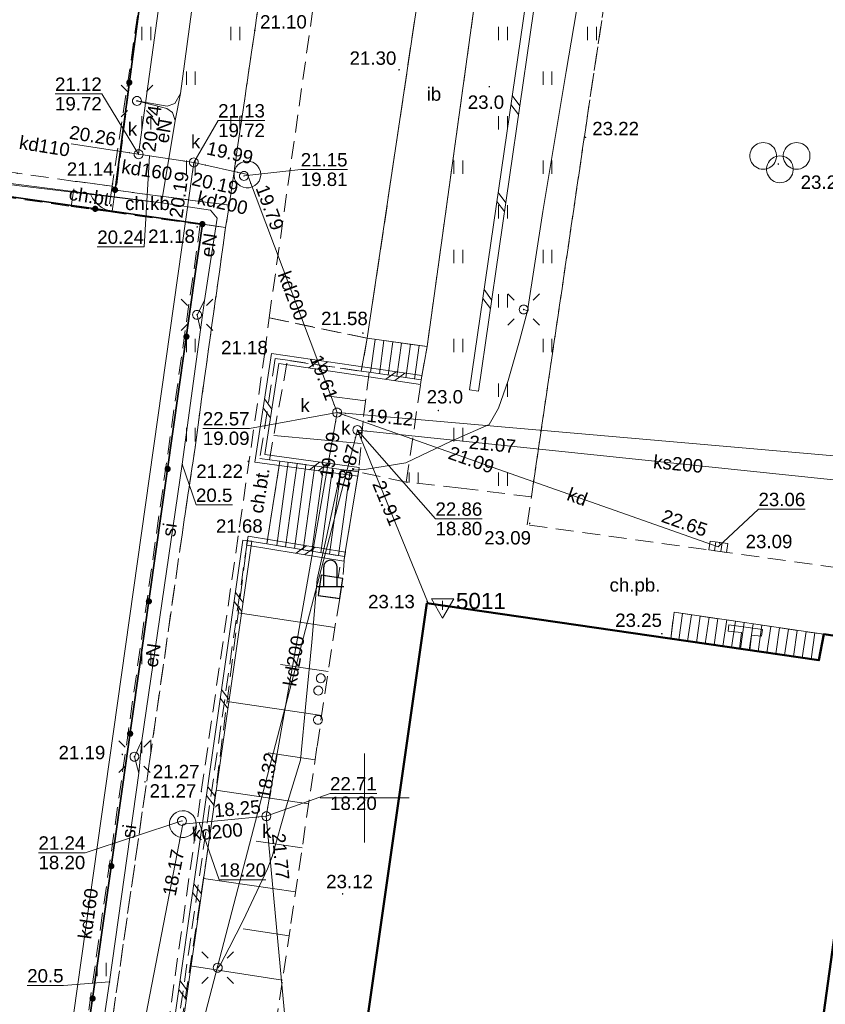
# Model space of a CAD drawing. Extents: x 7395144 to 7395446, y 6007497 to 6007827.
# Tile 39 of 62: x 7395281 to 7395326, y 6007688 to 6007744. Entities that reach past the tile are written whole.
import ezdxf
from ezdxf.enums import TextEntityAlignment as Align

# ---------------------------------------------------------------- set-up
doc = ezdxf.new("R2010")
doc.units = 0
doc.header["$PDSIZE"] = 0.75
doc.linetypes.add('PRZER2-1', pattern=[3, 2, -1])
doc.layers.get('0').update_dxf_attribs({"linetype": 'CONTINUOUS', "lineweight": 13})
for name, color, linetype, lineweight in [('GESBZO', 7, 'CONTINUOUS', 50), ('GESIPP', 7, 'CONTINUOUS', 18), ('GESSCH', 7, 'CONTINUOUS', 18), ('GSLDSO', 7, 'CONTINUOUS', 18), ('GSLKFU', 7, 'CONTINUOUS', 18), ('GSLKOG', 7, 'CONTINUOUS', 35), ('GSPIPD', 7, 'CONTINUOUS', 18), ('GSPSSH', 7, 'CONTINUOUS', 18), ('GSPSSH_O', 7, 'CONTINUOUS', 18), ('GSPWPN', 7, 'CONTINUOUS', 13), ('GSPWPN_O', 7, 'CONTINUOUS', 13), ('GSPWPS', 7, 'CONTINUOUS', 13), ('GSPWPS_O', 7, 'CONTINUOUS', 13), ('GSSIIN', 7, 'CONTINUOUS', 18), ('GSSIIN_O', 7, 'CONTINUOUS', 18), ('GSSKOD', 7, 'PRZER2-1', 18), ('GSSKOD_O', 7, 'PRZER2-1', 18), ('GSSOPM', 7, 'CONTINUOUS', 25), ('GSSSCK', 7, 'CONTINUOUS', 18), ('GSSSPG', 7, 'PRZER2-1', 18), ('GSSSPS', 7, 'PRZER2-1', 18), ('GSSUTR', 7, 'PRZER2-1', 18), ('GSSZSN', 7, 'PRZER2-1', 18), ('GULSPR', 7, 'CONTINUOUS', 18), ('GULSPR_O', 7, 'CONTINUOUS', 18), ('GUPELA', 7, 'CONTINUOUS', 18), ('GUPIWZ', 7, 'CONTINUOUS', 18), ('GUPPRZ', 7, 'CONTINUOUS', 18), ('GUPPRZ_O', 7, 'CONTINUOUS', 18), ('GUSIKP', 7, 'CONTINUOUS', 18)]:
    doc.layers.add(name, color=color, linetype=linetype, lineweight=lineweight)
for name, color, linetype, lineweight, true_color in [('GULEPR', 1, 'CONTINUOUS', 18, 0xff0000), ('GULEPR_O', 1, 'CONTINUOUS', 18, 0xff0000), ('GULKPR', 7, 'CONTINUOUS', 18, 0x803300), ('GULKPR_O', 7, 'CONTINUOUS', 18, 0x803300), ('GUPKKS', 7, 'CONTINUOUS', 18, 0x803300), ('GUPKSD', 7, 'CONTINUOUS', 18, 0x803300), ('GUPKSD_O', 7, 'CONTINUOUS', 18, 0x803300)]:
    doc.layers.add(name, color=color, linetype=linetype, lineweight=lineweight, true_color=true_color)
doc.styles.add('GEO-INFO', font='arial.ttf')
pattern_1 = [(90, (7390000, 6000000), (-2.5, 2.5), [0.75, -4.25]), (90, (7390000.5, 6000000), (-2.5, 2.5), [0.75, -4.25])]

# ---------------------------------------------------------------- blocks, each defined once
blk = doc.blocks.new('KOLO')
blk.add_hatch(color=0).paths.add_polyline_path([(-0.5, 0), (-0.482963, -0.12941), (-0.433013, -0.25), (-0.353553, -0.353553), (-0.25, -0.433013), (-0.12941, -0.482963), (0, -0.5), (0.12941, -0.482963), (0.25, -0.433013), (0.353553, -0.353553), (0.433013, -0.25), (0.482963, -0.12941), (0.5, 0), (0.482963, 0.12941), (0.433013, 0.25), (0.353553, 0.353553), (0.25, 0.433013), (0.12941, 0.482963), (0, 0.5), (-0.12941, 0.482963), (-0.25, 0.433013), (-0.353553, 0.353553), (-0.433013, 0.25), (-0.482963, 0.12941)])
blk = doc.blocks.new('BUBS04')
at = {"color": 0}
for points in [[(-1.875, 2.25), (-1.651437, 2.233246), (-1.432867, 2.183359), (-1.224174, 2.101453), (-1.03002, 1.989358), (-0.854741, 1.849578), (-0.702253, 1.685235), (-0.575962, 1.5), (-0.478689, 1.298012), (-0.412608, 1.083781), (-0.379194, 0.862095), (-0.379194, 0.637905), (-0.412608, 0.416219), (-0.478689, 0.201988), (-0.575962, 0), (-0.702253, -0.185235), (-0.854741, -0.349578), (-1.03002, -0.489358), (-1.224174, -0.601453), (-1.432867, -0.683359), (-1.651437, -0.733246), (-1.875, -0.75), (-2.098563, -0.733246), (-2.317133, -0.683359), (-2.525826, -0.601453), (-2.71998, -0.489358), (-2.895259, -0.349578), (-3.047747, -0.185235), (-3.174038, 0), (-3.271311, 0.201988), (-3.337392, 0.416219), (-3.370806, 0.637905), (-3.370806, 0.862095), (-3.337392, 1.083781), (-3.271311, 1.298012), (-3.174038, 1.5), (-3.047747, 1.685235), (-2.895259, 1.849578), (-2.71998, 1.989358), (-2.525826, 2.101453), (-2.317133, 2.183359), (-2.098563, 2.233246)], [(1.875, 2.25), (2.098563, 2.233246), (2.317133, 2.183359), (2.525826, 2.101453), (2.71998, 1.989358), (2.895259, 1.849578), (3.047747, 1.685235), (3.174038, 1.5), (3.271311, 1.298012), (3.337392, 1.083781), (3.370806, 0.862095), (3.370806, 0.637905), (3.337392, 0.416219), (3.271311, 0.201988), (3.174038, 0), (3.047747, -0.185235), (2.895259, -0.349578), (2.71998, -0.489358), (2.525826, -0.601453), (2.317133, -0.683359), (2.098563, -0.733246), (1.875, -0.75), (1.651437, -0.733246), (1.432867, -0.683359), (1.224174, -0.601453), (1.03002, -0.489358), (0.854741, -0.349578), (0.702253, -0.185235), (0.575962, 0), (0.478689, 0.201988), (0.412608, 0.416219), (0.379194, 0.637905), (0.379194, 0.862095), (0.412608, 1.083781), (0.478689, 1.298012), (0.575962, 1.5), (0.702253, 1.685235), (0.854741, 1.849578), (1.03002, 1.989358), (1.224174, 2.101453), (1.432867, 2.183359), (1.651437, 2.233246)], [(0, 0.75), (0.223563, 0.733246), (0.442133, 0.683359), (0.650826, 0.601453), (0.84498, 0.489358), (1.020259, 0.349578), (1.172747, 0.185235), (1.299038, 0), (1.396311, -0.201988), (1.462392, -0.416219), (1.495806, -0.637905), (1.495806, -0.862095), (1.462392, -1.083781), (1.396311, -1.298012), (1.299038, -1.5), (1.172747, -1.685235), (1.020259, -1.849578), (0.84498, -1.989358), (0.650826, -2.101453), (0.442133, -2.183359), (0.223563, -2.233246), (0, -2.25), (-0.223563, -2.233246), (-0.442133, -2.183359), (-0.650826, -2.101453), (-0.84498, -1.989358), (-1.020259, -1.849578), (-1.172747, -1.685235), (-1.299038, -1.5), (-1.396311, -1.298012), (-1.462392, -1.083781), (-1.495806, -0.862095), (-1.495806, -0.637905), (-1.462392, -0.416219), (-1.396311, -0.201988), (-1.299038, 0), (-1.172747, 0.185235), (-1.020259, 0.349578), (-0.84498, 0.489358), (-0.650826, 0.601453), (-0.442133, 0.683359), (-0.223563, 0.733246)]]:
    blk.add_lwpolyline(points, close=True, dxfattribs=at)
blk = doc.blocks.new('SUEO')
blk.add_hatch(color=0).paths.add_polyline_path([(-0.002174, 0.089974), (0.023762, 0.086807), (0.042561, 0.0793), (0.060131, 0.066965), (0.076266, 0.047786), (0.086234, 0.025762), (0.089972, 0.002226), (0.088646, -0.015553), (0.081114, -0.038994), (0.066834, -0.060276), (0.049699, -0.075033), (0.027576, -0.085671), (0.004027, -0.08991), (-0.019639, -0.087831), (-0.040932, -0.080154), (-0.059082, -0.067892), (-0.073734, -0.051607), (-0.08374, -0.032979), (-0.089221, -0.011817), (-0.089063, 0.012951), (-0.082571, 0.035806), (-0.069528, 0.057148), (-0.048957, 0.075519), (-0.026898, 0.085887)])
at = {"color": 0}
for points in [[(-1.767767, 1.767767), (-1.06066, 1.06066)], [(1.767767, 1.767767), (1.06066, 1.06066)], [(-1.767767, -1.767767), (-1.06066, -1.06066)], [(1.767767, -1.767767), (1.06066, -1.06066)]]:
    blk.add_lwpolyline(points, dxfattribs=at)
blk = doc.blocks.new('POINT')
at = {"color": 0}
blk.add_point((0, 0), dxfattribs=at)
blk = doc.blocks.new('OKRAG_PELNY')
at = {"color": 0}
blk.add_lwpolyline([(0, 0.5), (0.12941, 0.482963), (0.25, 0.433013), (0.353553, 0.353553), (0.433013, 0.25), (0.482963, 0.12941), (0.5, 0), (0.482963, -0.12941), (0.433013, -0.25), (0.353553, -0.353553), (0.25, -0.433013), (0.12941, -0.482963), (0, -0.5), (-0.12941, -0.482963), (-0.25, -0.433013), (-0.353553, -0.353553), (-0.433013, -0.25), (-0.482963, -0.12941), (-0.5, 0), (-0.482963, 0.12941), (-0.433013, 0.25), (-0.353553, 0.353553), (-0.25, 0.433013), (-0.12941, 0.482963)], close=True, dxfattribs=at)
blk = doc.blocks.new('SUUS05')
at = {"color": 0}
blk.add_lwpolyline([(0.5, -0.25), (-0.5, -0.25), (-0.5, 0.25), (0.5, 0.25)], close=True, dxfattribs=at)
for points in [[(-0.175, -0.25), (-0.175, 0.25)], [(0.175, -0.25), (0.175, 0.25)]]:
    blk.add_lwpolyline(points, dxfattribs=at)
blk = doc.blocks.new('ODTN_1')
at = {"color": 0}
for points in [[(-1, -0.5), (0, 0.5)], [(0, -0.5), (1, 0.5)]]:
    blk.add_lwpolyline(points, dxfattribs=at)
blk = doc.blocks.new('PION_C')
at = {"color": 0}
blk.add_lwpolyline([(0, 0.5), (0, -0.5)], dxfattribs=at)
blk = doc.blocks.new('KTOK04')
at = {"color": 0}
blk.add_lwpolyline([(0, 0), (-0.01711, -0.261052), (-0.068148, -0.517638), (-0.152241, -0.765367), (-0.267949, -1), (-0.413293, -1.217523), (-0.585786, -1.414214), (-0.782477, -1.586707), (-1, -1.732051)], dxfattribs=at)
blk = doc.blocks.new('OBOO04')
at = {"color": 0}
for points in [[(0.5, 0), (0.5, 1.5), (0.482963, 1.62941), (0.433013, 1.75), (0.353553, 1.853553), (0.25, 1.933013), (0.12941, 1.982963), (0, 2), (-0.12941, 1.982963), (-0.25, 1.933013), (-0.353553, 1.853553), (-0.433013, 1.75), (-0.482963, 1.62941), (-0.5, 1.5)], [(-0.5, 0), (-0.5, 1.5)], [(1, 0), (-1, 0)]]:
    blk.add_lwpolyline(points, dxfattribs=at)
blk = doc.blocks.new('GSPSSH')
at = {"color": 0}
blk.add_lwpolyline([(1.25, 0.721688), (-1.25, 0.721688), (0, -1.443375)], close=True, dxfattribs=at)
for points in [[(0.5, 0), (-0.5, 0)], [(0, 0.5), (0, -0.5)]]:
    blk.add_lwpolyline(points, dxfattribs=at)

msp = doc.modelspace()

# ---------------------------------------------------------------- hatches: boundary and pattern name
at = {"layer": 'GSSUTR', "linetype": 'Continuous', "lineweight": 18}
h = msp.add_hatch(dxfattribs=at)
h.set_pattern_fill('PTTU04', scale=0.5, style=0)
h.set_pattern_definition(pattern_1)
h.paths.add_polyline_path([(7395295.395, 6007759.483), (7395294.943, 6007761.592), (7395294.013, 6007763.758), (7395292.861, 6007765.696), (7395290.759, 6007768.209), (7395288.593, 6007769.944), (7395285.873, 6007771.44), (7395282.883, 6007772.42), (7395282.584, 6007772.457), (7395279.848, 6007772.771), (7395277.063, 6007772.588), (7395274.329, 6007771.901), (7395271.984, 6007770.801), (7395269.522, 6007769.077), (7395267.984, 6007767.551), (7395266.562, 6007765.778), (7395265.344, 6007763.904), (7395264.259, 6007761.19), (7395264.033, 6007760.021), (7395262.173, 6007747.475), (7395261.772, 6007744.973), (7395259.026, 6007725.967), (7395258.432, 6007721.823), (7395258.017, 6007719.443), (7395255.78, 6007703.933), (7395253.995, 6007691.653), (7395252.173, 6007678.714), (7395252.086, 6007676.826), (7395252.363, 6007674.457), (7395253.028, 6007672.215), (7395253.82, 6007670.278), (7395254.674, 6007668.717), (7395256.092, 6007666.874), (7395257.678, 6007665.322), (7395259.18, 6007664.09), (7395261.49, 6007662.88), (7395261.88, 6007663.79), (7395263.835, 6007663.155), (7395264.35, 6007666.97), (7395264.6, 6007668.47), (7395256.91, 6007669.58), (7395257.68, 6007674.85), (7395265.36, 6007673.74), (7395265.37, 6007674.19), (7395265.41, 6007674.56), (7395265.457, 6007674.955), (7395254.81, 6007676.48), (7395254.828, 6007676.605), (7395253.14, 6007676.85), (7395261.63, 6007736.28), (7395283.549, 6007733.182), (7395283.759, 6007734.587), (7395267.02, 6007737), (7395271.62, 6007768.89), (7395290.58, 6007766.12), (7395287.556, 6007745.821), (7395286.05, 6007734.09), (7395292.41, 6007733.25), (7395292.875, 6007736.502), (7395292.95, 6007737.01), (7395293.836, 6007743.044), (7395295.57, 6007755.126), (7395295.625, 6007756.826)], flags=0)
h = msp.add_hatch(dxfattribs=at)
h.set_pattern_fill('PTTU04', scale=0.5, style=0)
h.set_pattern_definition(pattern_1)
h.paths.add_polyline_path([(7395310.78, 6007754.88), (7395307.636, 6007755.261), (7395307.62, 6007755.128), (7395303.501, 6007725.32), (7395303.175, 6007723.444), (7395302.333, 6007717.719), (7395305.413, 6007717.377), (7395309.35, 6007716.887), (7395312.434, 6007737.847), (7395314.624, 6007752.518)], flags=0)
h = msp.add_hatch(dxfattribs=at)
h.set_pattern_fill('PTTU04', scale=0.5, style=0)
h.set_pattern_definition(pattern_1)
h.paths.add_polyline_path([(7395290.9, 6007732.19), (7395282.461, 6007672.654), (7395283.48, 6007672.52), (7395283.96, 6007674.47), (7395287.922, 6007701.924), (7395287.94, 6007702.05), (7395289.756, 6007714.757), (7395290.493, 6007719.653), (7395290.691, 6007721.215), (7395292.2, 6007731.99)], flags=0)

# ---------------------------------------------------------------- linework, layer by layer
at = {"color": 7, "linetype": 'Continuous', "lineweight": 13, "elevation": 100, "flags": 128}
for points in [[(7395300, 6007697.5), (7395300, 6007702.5)], [(7395297.5, 6007700), (7395302.5, 6007700)]]:
    msp.add_lwpolyline(points, dxfattribs=at)
at = {"layer": 'GESBZO', "color": 7, "linetype": 'Continuous', "lineweight": 50, "elevation": 10.18}
for points in [[(7395303.48, 6007710.93), (7395325.48, 6007707.72), (7395325.75, 6007709.18), (7395328.43, 6007708.79), (7395328.16, 6007707.33), (7395328.42, 6007707.3), (7395328.37, 6007706.92), (7395322.52, 6007664.53), (7395322.46, 6007664.25), (7395298.31, 6007667.51), (7395297.29, 6007667.64)], [(7395322.52, 6007664.53), (7395328.37, 6007706.92), (7395334.41, 6007706.04), (7395330.2, 6007676.46), (7395330.62, 6007676.39), (7395330.46, 6007675.21), (7395328.46, 6007663.73)]]:
    msp.add_lwpolyline(points, close=True, dxfattribs=at)
at = {"layer": 'GESIPP', "color": 7, "linetype": 'Continuous', "lineweight": 18, "elevation": 10.18}
msp.add_lwpolyline([(7395321.02, 6007708.371), (7395321.14, 6007709.27), (7395320.38, 6007709.35), (7395320.43, 6007709.7), (7395322.32, 6007709.44), (7395322.25, 6007709.07), (7395321.69, 6007709.13), (7395321.61, 6007708.285)], close=True, dxfattribs=at)
at = {"layer": 'GESSCH', "color": 7, "linetype": 'Continuous', "lineweight": 18, "elevation": 10.18}
msp.add_lwpolyline([(7395317.17, 6007708.932), (7395317.35, 6007710.42), (7395325.75, 6007709.18), (7395325.48, 6007707.72)], close=True, dxfattribs=at)
at = {"layer": 'GESSCH', "color": 7, "linetype": 'Continuous', "lineweight": 18, "elevation": 10.18, "flags": 128}
for points in [[(7395317.831, 6007710.349), (7395317.614, 6007708.868)], [(7395318.325, 6007710.276), (7395318.109, 6007708.795)], [(7395318.82, 6007710.203), (7395318.604, 6007708.723)], [(7395319.315, 6007710.13), (7395319.099, 6007708.651)], [(7395319.809, 6007710.057), (7395319.593, 6007708.579)], [(7395320.304, 6007709.984), (7395320.088, 6007708.507)], [(7395320.798, 6007709.911), (7395320.583, 6007708.435)], [(7395321.293, 6007709.838), (7395321.078, 6007708.362)], [(7395321.788, 6007709.765), (7395321.573, 6007708.29)], [(7395322.282, 6007709.692), (7395322.067, 6007708.218)], [(7395322.777, 6007709.619), (7395322.562, 6007708.146)], [(7395323.272, 6007709.546), (7395323.057, 6007708.074)], [(7395323.766, 6007709.473), (7395323.552, 6007708.001)], [(7395324.261, 6007709.4), (7395324.046, 6007707.929)], [(7395324.756, 6007709.327), (7395324.541, 6007707.857)], [(7395325.25, 6007709.254), (7395325.036, 6007707.785)]]:
    msp.add_lwpolyline(points, dxfattribs=at)
at = {"layer": 'GSLDSO', "color": 7, "linetype": 'Continuous', "lineweight": 18, "elevation": 10.18}
for points in [[(7395310.533, 6007754.916), (7395305.882, 6007722.894)], [(7395311.027, 6007754.844), (7395306.376, 6007722.822)], [(7395303.211, 6007723.692), (7395294.772, 6007724.932), (7395293.837, 6007718.833), (7395299.616, 6007718.04)], [(7395303.139, 6007723.197), (7395295.191, 6007724.365), (7395294.408, 6007719.259), (7395299.684, 6007718.535)], [(7395293.176, 6007714.465), (7395286.754, 6007669.469)], [(7395293.67, 6007714.395), (7395287.249, 6007669.398)], [(7395293.464, 6007714.677), (7395298.919, 6007713.781)], [(7395293.382, 6007714.183), (7395298.838, 6007713.287)]]:
    msp.add_lwpolyline(points, dxfattribs=at)
at = {"layer": 'GSLKFU', "color": 7, "linetype": 'Continuous', "lineweight": 18, "elevation": 10.18}
msp.add_lwpolyline([(7395286, 6007734.11), (7395285.84, 6007732.91)], dxfattribs=at)
at = {"layer": 'GSLKOG', "color": 7, "linetype": 'Continuous', "lineweight": 35, "elevation": 10.18}
for points in [[(7395286, 6007734.11), (7395288.14, 6007750.22), (7395290.58, 6007766.12), (7395271.51, 6007768.94), (7395266.76, 6007735.63), (7395285.84, 6007732.91), (7395290.9, 6007732.19)], [(7395280, 6007668.18), (7395281.41, 6007670.36), (7395282.461, 6007672.654), (7395290.54, 6007729.66), (7395290.9, 6007732.19)]]:
    msp.add_lwpolyline(points, dxfattribs=at)
at = {"layer": 'GSSIIN', "color": 7, "linetype": 'Continuous', "lineweight": 18, "elevation": 10.18}
msp.add_lwpolyline([(7395300.148, 6007725.783), (7395304.563, 6007755.468), (7395305.18, 6007755.399), (7395306.004, 6007755.308), (7395306.863, 6007755.212), (7395307.62, 6007755.128), (7395303.501, 6007725.32), (7395302.619, 6007725.442), (7395301.857, 6007725.547), (7395300.95, 6007725.672)], close=True, dxfattribs=at)
at = {"layer": 'GSSKOD', "color": 7, "linetype": 'PRZER2-1', "lineweight": 18, "ltscale": 0.5, "elevation": 10.18}
for points in [[(7395300.148, 6007725.783), (7395294.64, 6007726.932), (7395298.55, 6007754.507), (7395298.626, 6007755.334), (7395298.639, 6007756.445), (7395302.12, 6007755.93), (7395307.636, 6007755.261), (7395307.62, 6007755.128), (7395306.863, 6007755.212), (7395306.004, 6007755.308), (7395305.18, 6007755.399), (7395304.563, 6007755.468)], [(7395285.842, 6007734.321), (7395285.629, 6007732.888), (7395283.549, 6007733.182), (7395283.759, 6007734.587), (7395283.89, 6007734.57)], [(7395292.41, 6007733.25), (7395286.05, 6007734.09), (7395285.842, 6007734.321), (7395285.629, 6007732.888), (7395290.9, 6007732.19), (7395292.2, 6007731.99)], [(7395300.148, 6007725.783), (7395299.807, 6007723.939), (7395295.665, 6007724.548), (7395294.982, 6007724.649), (7395294.123, 6007719.046), (7395294.658, 6007718.973), (7395295.239, 6007718.893), (7395294.52, 6007714.25), (7395293.423, 6007714.43), (7395287.002, 6007669.434), (7395289.054, 6007669.081), (7395288.637, 6007666.029), (7395288.685, 6007665.559), (7395287.36, 6007666.13), (7395284.1, 6007666.62), (7395285.82, 6007669.74), (7395287.05, 6007673.69), (7395290.84, 6007700.36), (7395294.384, 6007724.883), (7395294.64, 6007726.932)]]:
    msp.add_lwpolyline(points, close=True, dxfattribs=at)
for points in [[(7395295.57, 6007755.126), (7395293.836, 6007743.044), (7395292.95, 6007737.01), (7395292.875, 6007736.502), (7395292.41, 6007733.25), (7395292.2, 6007731.99), (7395290.691, 6007721.215), (7395290.493, 6007719.653), (7395289.756, 6007714.757), (7395287.94, 6007702.05), (7395287.922, 6007701.924), (7395283.96, 6007674.47)], [(7395276.007, 6007659.89), (7395278.06, 6007661.07), (7395280.65, 6007662.96), (7395280.71, 6007663.01), (7395284.1, 6007666.62), (7395285.82, 6007669.74), (7395287.05, 6007673.69), (7395290.84, 6007700.36), (7395294.384, 6007724.883), (7395294.64, 6007726.932), (7395298.55, 6007754.507)], [(7395331.035, 6007712.287), (7395309.119, 6007715.317), (7395309.35, 6007716.887), (7395305.413, 6007717.377), (7395302.333, 6007717.719), (7395299.65, 6007718.287), (7395298.878, 6007713.534), (7395298.77, 6007712.3), (7395298.6, 6007711.19), (7395298.369, 6007709.803), (7395297.324, 6007702.855), (7395295.82, 6007692.631), (7395294.694, 6007685.256)], [(7395297.29, 6007667.64), (7395303.48, 6007710.93), (7395317.17, 6007708.932), (7395317.35, 6007710.42), (7395325.75, 6007709.18), (7395325.919, 6007709.155)]]:
    msp.add_lwpolyline(points, dxfattribs=at)
at = {"layer": 'GSSOPM', "color": 7, "linetype": 'Continuous', "lineweight": 25, "elevation": 10.18}
msp.add_lwpolyline([(7395298.77, 6007712.3), (7395297.56, 6007712.49), (7395297.39, 6007711.35), (7395298.6, 6007711.19)], close=True, dxfattribs=at)
at = {"layer": 'GSSSCK', "color": 7, "linetype": 'Continuous', "lineweight": 18, "elevation": 10.18}
for points in [[(7395300.148, 6007725.783), (7395303.501, 6007725.32), (7395303.175, 6007723.444), (7395300.246, 6007723.875), (7395299.807, 6007723.939)], [(7395299.65, 6007718.287), (7395298.878, 6007713.534), (7395294.52, 6007714.25), (7395295.239, 6007718.893)]]:
    msp.add_lwpolyline(points, close=True, dxfattribs=at)
at = {"layer": 'GSSSCK', "color": 7, "linetype": 'Continuous', "lineweight": 18, "elevation": 10.18, "flags": 128}
for points in [[(7395300.586, 6007725.722), (7395300.329, 6007723.863)], [(7395301.082, 6007725.654), (7395300.824, 6007723.79)], [(7395301.577, 6007725.585), (7395301.319, 6007723.717)], [(7395302.072, 6007725.517), (7395301.813, 6007723.644)], [(7395302.568, 6007725.449), (7395302.308, 6007723.572)], [(7395303.063, 6007725.38), (7395302.803, 6007723.499)], [(7395295.07, 6007714.159), (7395295.711, 6007718.828)], [(7395295.563, 6007714.078), (7395296.206, 6007718.76)], [(7395296.057, 6007713.997), (7395296.702, 6007718.692)], [(7395296.55, 6007713.916), (7395297.197, 6007718.624)], [(7395297.044, 6007713.835), (7395297.692, 6007718.556)], [(7395297.538, 6007713.754), (7395298.188, 6007718.488)], [(7395298.031, 6007713.673), (7395298.683, 6007718.42)], [(7395298.525, 6007713.592), (7395299.178, 6007718.352)]]:
    msp.add_lwpolyline(points, dxfattribs=at)
at = {"layer": 'GSSSPG', "color": 7, "linetype": 'PRZER2-1', "lineweight": 18, "ltscale": 0.5, "elevation": 10.1}
msp.add_lwpolyline([(7395315.553, 6007759.037), (7395337.461, 6007755.867), (7395332.386, 6007721.677), (7395331.956, 6007718.836), (7395331.3, 6007714.316), (7395331.035, 6007712.287), (7395309.119, 6007715.317), (7395309.35, 6007716.887), (7395312.434, 6007737.847), (7395314.624, 6007752.518), (7395314.817, 6007754.16)], close=True, dxfattribs=at)
at = {"layer": 'GSSSPS', "color": 7, "linetype": 'PRZER2-1', "lineweight": 18, "ltscale": 0.5, "elevation": 10.1}
for points in [[(7395271.62, 6007768.89), (7395290.58, 6007766.12), (7395285.86, 6007734.44), (7395285.842, 6007734.321), (7395283.89, 6007734.57), (7395283.759, 6007734.587), (7395267.02, 6007737)], [(7395261.63, 6007736.28), (7395283.549, 6007733.182), (7395285.629, 6007732.888), (7395290.78, 6007732.16), (7395282.34, 6007672.67), (7395265.47, 6007675.06), (7395253.14, 6007676.85)]]:
    msp.add_lwpolyline(points, close=True, dxfattribs=at)
at = {"layer": 'GSSUTR', "color": 7, "linetype": 'PRZER2-1', "lineweight": 18, "ltscale": 0.5, "elevation": 10.1}
for points in [[(7395253.14, 6007676.85), (7395261.63, 6007736.28), (7395283.549, 6007733.182), (7395283.759, 6007734.587), (7395267.02, 6007737), (7395271.62, 6007768.89)], [(7395287.556, 6007745.821), (7395286.05, 6007734.09), (7395292.41, 6007733.25), (7395292.875, 6007736.502), (7395292.95, 6007737.01), (7395293.836, 6007743.044), (7395295.57, 6007755.126)]]:
    msp.add_lwpolyline(points, dxfattribs=at)
for points in [[(7395310.78, 6007754.88), (7395314.624, 6007752.518), (7395312.434, 6007737.847), (7395309.35, 6007716.887), (7395305.413, 6007717.377), (7395302.333, 6007717.719), (7395303.175, 6007723.444), (7395303.501, 6007725.32), (7395307.62, 6007755.128), (7395307.636, 6007755.261)], [(7395290.9, 6007732.19), (7395282.461, 6007672.654), (7395283.48, 6007672.52), (7395283.96, 6007674.47), (7395287.922, 6007701.924), (7395287.94, 6007702.05), (7395289.756, 6007714.757), (7395290.493, 6007719.653), (7395290.691, 6007721.215), (7395292.2, 6007731.99)]]:
    msp.add_lwpolyline(points, close=True, dxfattribs=at)
at = {"layer": 'GSSZSN', "color": 7, "linetype": 'PRZER2-1', "lineweight": 18, "ltscale": 0.5, "elevation": 10.06}
for points in [[(7395299.65, 6007718.287), (7395295.239, 6007718.893), (7395294.658, 6007718.973), (7395295.665, 6007724.548), (7395299.807, 6007723.939), (7395300.246, 6007723.875)], [(7395300.246, 6007723.875), (7395299.914, 6007721.155), (7395299.65, 6007718.287)], [(7395292.212, 6007668.537), (7395291.647, 6007668.634), (7395289.054, 6007669.081), (7395287.002, 6007669.434), (7395291.325, 6007697.854), (7395293.423, 6007714.43), (7395294.52, 6007714.25), (7395298.878, 6007713.534)], [(7395298.878, 6007713.534), (7395298.77, 6007712.3), (7395297.56, 6007712.49), (7395297.39, 6007711.35), (7395298.6, 6007711.19), (7395298.369, 6007709.803), (7395297.324, 6007702.855), (7395295.82, 6007692.631), (7395294.694, 6007685.256), (7395293.64, 6007677.825), (7395292.814, 6007672.565), (7395292.212, 6007668.537)]]:
    msp.add_lwpolyline(points, dxfattribs=at)
at = {"layer": 'GSSZSN', "color": 7, "linetype": 'Continuous', "lineweight": 18, "elevation": 10.06, "flags": 128}
for points in [[(7395300.052, 6007722.284), (7395297.706, 6007722.57)], [(7395299.797, 6007719.883), (7395294.904, 6007720.333)], [(7395298.52, 6007712.339), (7395298.616, 6007712.95)], [(7395298.332, 6007709.559), (7395292.91, 6007710.374)], [(7395297.961, 6007707.088), (7395295.278, 6007707.491)], [(7395297.589, 6007704.616), (7395292.282, 6007705.415)], [(7395297.22, 6007702.145), (7395294.593, 6007702.531)], [(7395296.856, 6007699.672), (7395291.652, 6007700.438)], [(7395296.492, 6007697.2), (7395293.915, 6007697.579)], [(7395296.128, 6007694.727), (7395290.965, 6007695.487)], [(7395295.763, 6007692.255), (7395293.178, 6007692.65)], [(7395295.385, 6007689.785), (7395290.218, 6007690.574)]]:
    msp.add_lwpolyline(points, dxfattribs=at)
at = {"layer": 'GULEPR', "color": 1, "linetype": 'Continuous', "lineweight": 18, "true_color": 0xff0000, "elevation": 10.14}
for points in [[(7395288.6, 6007733.39), (7395280.64, 6007734.34), (7395266.43, 6007736.23), (7395266.21, 6007736.57), (7395266.77, 6007740.97), (7395267.22, 6007742.07), (7395266.98, 6007743.12), (7395268.3, 6007752), (7395269.84, 6007762.82), (7395270.35, 6007763.95)], [(7395287.23, 6007739.1), (7395288.93, 6007738.8), (7395289.36, 6007738.95), (7395289.67, 6007739.51), (7395290.95, 6007748.98), (7395292.56, 6007759.97), (7395292.47, 6007760.56), (7395292.12, 6007760.74), (7395290.4, 6007760.96)], [(7395291.761, 6007690.474), (7395291.918, 6007690.659), (7395292.41, 6007691.595), (7395293.194, 6007693.123), (7395294.548, 6007696.016), (7395294.821, 6007696.712), (7395295.611, 6007699.563), (7395296.409, 6007702.109), (7395296.723, 6007705.474), (7395297.038, 6007708.728), (7395297.343, 6007712.272), (7395297.826, 6007714.465), (7395298.657, 6007718.356), (7395299.985, 6007718.426), (7395302.3, 6007718.79), (7395304.845, 6007720.004), (7395306.975, 6007720.955), (7395307.509, 6007721.873), (7395308.04, 6007723.418), (7395308.689, 6007725.642), (7395309.127, 6007727.32), (7395309.988, 6007732.89), (7395311.299, 6007740.747), (7395313.157, 6007751.625)], [(7395288.6, 6007733.39), (7395289.38, 6007738.01), (7395289.23, 6007738.45), (7395288.9, 6007738.67), (7395287.23, 6007739.1)], [(7395291.02, 6007727.9), (7395291.72, 6007732.52), (7395291.36, 6007732.97), (7395288.6, 6007733.39)], [(7395291.02, 6007727.9), (7395290.6, 6007727.1)], [(7395290.79, 6007726.25), (7395291.02, 6007727.9)], [(7395290.79, 6007726.25), (7395290.6, 6007727.1)], [(7395309.127, 6007727.32), (7395308.92, 6007727.398)], [(7395287.51, 6007703.22), (7395289.77, 6007718.72), (7395290.79, 6007726.25)], [(7395287.33, 6007701.38), (7395287.09, 6007702.31), (7395287.51, 6007703.22)], [(7395287.33, 6007701.38), (7395287.51, 6007703.22)], [(7395284.02, 6007678.51), (7395285.69, 6007689.68), (7395287.33, 6007701.38)]]:
    msp.add_lwpolyline(points, dxfattribs=at)
at = {"layer": 'GULKPR', "color": 36, "linetype": 'Continuous', "lineweight": 18, "true_color": 0x803300, "elevation": 10.14}
for points in [[(7395291.15, 6007764.02), (7395287.32, 6007736.11)], [(7395287.32, 6007736.11), (7395283.545, 6007736.698)], [(7395290.42, 6007735.65), (7395287.32, 6007736.11)], [(7395281.41, 6007671.81), (7395290.42, 6007735.65)], [(7395298.457, 6007721.618), (7395293.42, 6007734.97), (7395290.42, 6007735.65)], [(7395289.8, 6007698.53), (7395294.484, 6007698.974), (7395298.457, 6007721.618)], [(7395298.457, 6007721.618), (7395340.031, 6007717.99), (7395343.326, 6007690.755), (7395369.414, 6007680.804), (7395372.618, 6007649.592), (7395353.947, 6007651.668), (7395342.926, 6007652.93)], [(7395298.457, 6007721.618), (7395319.835, 6007714.088)], [(7395247.507, 6007605.684), (7395282.438, 6007601.762), (7395281.12, 6007641.33), (7395286.824, 6007671.681), (7395299.593, 6007720.632), (7395339.186, 6007716.495), (7395335.352, 6007685.722)], [(7395299.593, 6007720.632), (7395303.558, 6007710.919)], [(7395294.484, 6007698.974), (7395297.348, 6007668.043)], [(7395262.34, 6007642.35), (7395280.32, 6007649.72), (7395280.48, 6007650.27), (7395289.8, 6007698.53)]]:
    msp.add_lwpolyline(points, dxfattribs=at)
at = {"layer": 'GULSPR', "color": 7, "linetype": 'Continuous', "lineweight": 18, "elevation": 10.14}
for points in [[(7395272.27, 6007667.88), (7395273.16, 6007667.74), (7395273.92, 6007672.98), (7395279.23, 6007672.4), (7395279.72, 6007670.95), (7395282, 6007670.65), (7395283.09, 6007672.09), (7395283.75, 6007676.84), (7395284.02, 6007678.51), (7395285.69, 6007689.68), (7395287.33, 6007701.38), (7395287.51, 6007703.22), (7395289.77, 6007718.72), (7395290.79, 6007726.25), (7395291.02, 6007727.9), (7395291.72, 6007732.52), (7395291.36, 6007732.97), (7395288.6, 6007733.39), (7395266.43, 6007736.23), (7395266.21, 6007736.57), (7395266.77, 6007740.97), (7395266.98, 6007743.12), (7395268.3, 6007752)], [(7395290.95, 6007748.98), (7395289.67, 6007739.51), (7395289.38, 6007738.01), (7395288.6, 6007733.39), (7395291.36, 6007732.97), (7395291.72, 6007732.52), (7395291.02, 6007727.9), (7395290.79, 6007726.25), (7395289.77, 6007718.72), (7395287.51, 6007703.22), (7395287.33, 6007701.38), (7395285.69, 6007689.68), (7395284.02, 6007678.51), (7395283.75, 6007676.84), (7395283.09, 6007672.09), (7395282, 6007670.65), (7395279.72, 6007670.95), (7395279.23, 6007672.4), (7395273.92, 6007672.98), (7395273.16, 6007667.74), (7395272.27, 6007667.88)], [(7395267.22, 6007742.07), (7395266.77, 6007740.97), (7395266.21, 6007736.57), (7395266.43, 6007736.23), (7395288.6, 6007733.39), (7395291.36, 6007732.97), (7395291.72, 6007732.52), (7395291.02, 6007727.9), (7395290.79, 6007726.25), (7395289.77, 6007718.72), (7395287.51, 6007703.22), (7395287.33, 6007701.38), (7395285.69, 6007689.68), (7395284.02, 6007678.51), (7395283.75, 6007676.84), (7395283.09, 6007672.09), (7395282, 6007670.65), (7395279.72, 6007670.95), (7395279.23, 6007672.4), (7395273.92, 6007672.98), (7395273.16, 6007667.74), (7395272.27, 6007667.88)], [(7395272.27, 6007667.88), (7395273.16, 6007667.74), (7395273.92, 6007672.98), (7395279.23, 6007672.4), (7395279.72, 6007670.95), (7395282, 6007670.65), (7395283.09, 6007672.09), (7395283.75, 6007676.84), (7395284.02, 6007678.51), (7395285.69, 6007689.68), (7395287.33, 6007701.38), (7395287.51, 6007703.22), (7395289.77, 6007718.72), (7395290.79, 6007726.25), (7395291.02, 6007727.9), (7395291.72, 6007732.52), (7395291.36, 6007732.97), (7395288.6, 6007733.39), (7395289.38, 6007738.01), (7395289.23, 6007738.45), (7395288.9, 6007738.67), (7395287.23, 6007739.1)], [(7395290.6, 6007727.1), (7395290.79, 6007726.25), (7395289.77, 6007718.72), (7395287.51, 6007703.22), (7395287.33, 6007701.38), (7395285.69, 6007689.68), (7395284.02, 6007678.51), (7395283.75, 6007676.84), (7395283.09, 6007672.09), (7395282, 6007670.65), (7395279.72, 6007670.95), (7395279.23, 6007672.4), (7395273.92, 6007672.98), (7395273.16, 6007667.74), (7395272.27, 6007667.88)]]:
    msp.add_lwpolyline(points, dxfattribs=at)
at = {"layer": 'GUPPRZ_O', "color": 36, "linetype": 'Continuous', "lineweight": 9, "true_color": 0x803300, "elevation": 10.8, "flags": 128}
for points in [[(7395282.634, 6007739.488), (7395285.254, 6007739.49), (7395287.32, 6007736.11)], [(7395282.634, 6007739.488), (7395285.254, 6007739.49)], [(7395294.404, 6007737.997), (7395291.783, 6007737.995), (7395290.42, 6007735.65)], [(7395291.783, 6007737.995), (7395294.404, 6007737.997)], [(7395285.006, 6007730.912), (7395287.627, 6007730.914), (7395287.941, 6007736.018)], [(7395299.037, 6007735.25), (7395296.416, 6007735.248), (7395293.23, 6007734.89)], [(7395296.416, 6007735.248), (7395299.037, 6007735.25)], [(7395290.922, 6007720.719), (7395293.543, 6007720.721), (7395298.457, 6007721.618)], [(7395290.922, 6007720.719), (7395293.543, 6007720.721)], [(7395306.593, 6007715.656), (7395303.972, 6007715.653), (7395299.593, 6007720.632)], [(7395324.709, 6007716.201), (7395322.088, 6007716.199), (7395319.835, 6007714.088)], [(7395303.972, 6007715.653), (7395306.593, 6007715.656)], [(7395300.68, 6007700.247), (7395298.059, 6007700.245), (7395294.484, 6007698.974)], [(7395298.059, 6007700.245), (7395300.68, 6007700.247)], [(7395281.708, 6007696.922), (7395284.329, 6007696.924), (7395289.75, 6007698.71)], [(7395294.466, 6007695.412), (7395291.846, 6007695.41), (7395290.721, 6007698.617)], [(7395281.708, 6007696.922), (7395284.329, 6007696.924)]]:
    msp.add_lwpolyline(points, dxfattribs=at)
at = {"layer": 'GUPPRZ_O', "color": 1, "linetype": 'Continuous', "lineweight": 9, "true_color": 0xff0000, "elevation": 10.8, "flags": 128}
for points in [[(7395292.58, 6007716.437), (7395290.541, 6007716.435), (7395289.77, 6007718.72)], [(7395281.075, 6007689.479), (7395283.114, 6007689.481), (7395285.69, 6007689.68)]]:
    msp.add_lwpolyline(points, dxfattribs=at)
at = {"layer": 'GUSIKP', "color": 36, "linetype": 'Continuous', "lineweight": 18, "true_color": 0x803300, "elevation": 10.14}
for points in [[(7395294.17, 6007734.97), (7395294.15, 6007735.142), (7395294.091, 6007735.304), (7395293.997, 6007735.449), (7395293.872, 6007735.569), (7395293.723, 6007735.656), (7395293.558, 6007735.707), (7395293.385, 6007735.719), (7395293.214, 6007735.691), (7395293.055, 6007735.625), (7395292.914, 6007735.524), (7395292.801, 6007735.393), (7395292.72, 6007735.24), (7395292.677, 6007735.073), (7395292.673, 6007734.9), (7395292.709, 6007734.731), (7395292.783, 6007734.574), (7395292.89, 6007734.439), (7395293.026, 6007734.332), (7395293.183, 6007734.259), (7395293.352, 6007734.223), (7395293.525, 6007734.227), (7395293.692, 6007734.271), (7395293.845, 6007734.352), (7395293.975, 6007734.466), (7395294.076, 6007734.606), (7395294.142, 6007734.766), (7395294.169, 6007734.937)], [(7395290.55, 6007698.53), (7395290.53, 6007698.702), (7395290.471, 6007698.864), (7395290.377, 6007699.009), (7395290.252, 6007699.129), (7395290.103, 6007699.216), (7395289.938, 6007699.267), (7395289.765, 6007699.279), (7395289.594, 6007699.251), (7395289.435, 6007699.185), (7395289.294, 6007699.084), (7395289.181, 6007698.953), (7395289.1, 6007698.8), (7395289.057, 6007698.633), (7395289.053, 6007698.46), (7395289.089, 6007698.291), (7395289.163, 6007698.134), (7395289.27, 6007697.999), (7395289.406, 6007697.892), (7395289.563, 6007697.819), (7395289.732, 6007697.783), (7395289.905, 6007697.787), (7395290.072, 6007697.831), (7395290.225, 6007697.912), (7395290.355, 6007698.026), (7395290.456, 6007698.166), (7395290.522, 6007698.326), (7395290.549, 6007698.497)]]:
    msp.add_lwpolyline(points, close=True, dxfattribs=at)

# ---------------------------------------------------------------- block references
at = {"layer": 'GSLDSO', "color": 7, "lineweight": 18, "xscale": 0.5, "yscale": 0.5}
for name, p, rotation in [('ODTN_1', (7395308.454, 6007738.869, 10.18), 261.735926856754), ('ODTN_1', (7395307.664, 6007733.426, 10.18), 261.735926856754), ('ODTN_1', (7395306.873, 6007727.983, 10.18), 261.735926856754), ('ODTN_1', (7395297.394, 6007724.294, 10.18), 171.6362074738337), ('ODTN_1', (7395301.723, 6007723.658, 10.18), 171.6362075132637), ('PION_C', (7395303.175, 6007723.444, 10.18), 171.6362075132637), ('PION_C', (7395306.129, 6007722.858, 10.18), 261.735926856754), ('ODTN_1', (7395294.552, 6007721.848, 10.18), 261.2839877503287), ('ODTN_1', (7395297.432, 6007718.592, 10.18), 352.180559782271), ('PION_C', (7395299.65, 6007718.287, 10.18), 352.180559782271), ('PION_C', (7395293.423, 6007714.43, 10.18), 261.8782456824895), ('PION_C', (7395293.423, 6007714.43, 10.18), 350.6713448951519), ('ODTN_1', (7395296.687, 6007713.894, 10.18), 350.6713447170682), ('PION_C', (7395298.878, 6007713.534, 10.18), 350.6713447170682), ('ODTN_1', (7395292.932, 6007710.989, 10.18), 261.8782456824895), ('ODTN_1', (7395292.155, 6007705.544, 10.18), 261.8782456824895), ('ODTN_1', (7395291.378, 6007700.099, 10.18), 261.8782456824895), ('ODTN_1', (7395290.601, 6007694.654, 10.18), 261.8782456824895), ('ODTN_1', (7395289.824, 6007689.209, 10.18), 261.8782456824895)]:
    msp.add_blockref(name, p, dxfattribs=dict(at, rotation=rotation))
at = {"layer": 'GSLKFU', "color": 7, "lineweight": 18, "xscale": 0.75, "yscale": 0.75, "rotation": 262.4053566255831}
msp.add_blockref('KTOK04', (7395285.84, 6007732.91, 10.18), dxfattribs=at)
at = {"layer": 'GSLKOG', "color": 7, "lineweight": 35, "xscale": 0.35, "yscale": 0.35}
for p in [(7395286.8, 6007740.13, 10.18), (7395286, 6007734.11, 10.18), (7395284.888, 6007733.046, 10.18), (7395290.9, 6007732.19, 10.18), (7395290.9, 6007732.19, 10.18), (7395290.004, 6007725.878, 10.18), (7395288.952, 6007718.452, 10.18), (7395287.899, 6007711.026, 10.18), (7395286.847, 6007703.601, 10.18), (7395285.794, 6007696.175, 10.18), (7395284.742, 6007688.749, 10.18)]:
    msp.add_blockref('KOLO', p, dxfattribs=at)
at = {"layer": 'GSPIPD', "color": 7, "lineweight": 18, "xscale": 0.5, "yscale": 0.5}
for p in [(7395297.54, 6007706.71, 10.2), (7395297.4, 6007706.02, 10.2), (7395297.38, 6007704.38, 10.2)]:
    msp.add_blockref('OKRAG_PELNY', p, dxfattribs=at)
at = {"layer": 'GSPSSH', "color": 7, "lineweight": 18, "xscale": 0.5, "yscale": 0.5}
msp.add_blockref('GSPSSH', (7395304.37, 6007710.8, 10.36), dxfattribs=at)
at = {"layer": 'GSPWPN', "color": 7, "lineweight": 13, "xscale": 0.09, "yscale": 0.09}
for p in [(7395306.991, 6007739.901, 10.08), (7395304.133, 6007721.732, 10.08)]:
    msp.add_blockref('KOLO', p, dxfattribs=at)
at = {"layer": 'GSPWPS', "color": 7, "lineweight": 13, "xscale": 0.09, "yscale": 0.09}
for p in [(7395293.836, 6007743.044, 10.08), (7395301.93, 6007740.845, 10.08), (7395312.384, 6007737.057, 10.08), (7395323.199, 6007735.558, 10.08), (7395285.86, 6007734.44, 10.08), (7395290.61, 6007732.03, 10.08), (7395299.9, 6007726.074, 10.08), (7395294.384, 6007724.883, 10.08), (7395293.471, 6007718.873, 10.08), (7395309.255, 6007715.4, 10.08), (7395293.423, 6007714.43, 10.08), (7395319.914, 6007714.297, 10.08), (7395303.509, 6007711, 10.08), (7395316.668, 6007709.211, 10.08), (7395286.41, 6007702.44, 10.08), (7395287.679, 6007700.903, 10.08), (7395290.84, 6007700.36, 10.08), (7395298.766, 6007694.616, 10.08)]:
    msp.add_blockref('KOLO', p, dxfattribs=at)
at = {"layer": 'GSSOPM', "color": 7, "lineweight": 18, "xscale": 0.75, "yscale": 0.75}
msp.add_blockref('OBOO04', (7395298.08, 6007711.834, 10.19), dxfattribs=at)
at = {"layer": 'GSSSPG', "color": 7, "lineweight": 18, "xscale": 0.5, "yscale": 0.5}
msp.add_blockref('BUBS04', (7395323.29, 6007735.638, 10.1), dxfattribs=at)
at = {"layer": 'GUPELA', "color": 7, "lineweight": 18, "xscale": 0.5, "yscale": 0.5}
for name, p in [('SUEO', (7395287.23, 6007739.1, 10.15)), ('OKRAG_PELNY', (7395287.23, 6007739.1, 10.16)), ('SUEO', (7395308.92, 6007727.398, 10.15)), ('SUEO', (7395290.6, 6007727.1, 10.15)), ('OKRAG_PELNY', (7395308.92, 6007727.398, 10.16)), ('OKRAG_PELNY', (7395290.6, 6007727.1, 10.16)), ('SUEO', (7395287.09, 6007702.31, 10.15)), ('OKRAG_PELNY', (7395287.09, 6007702.31, 10.16)), ('SUEO', (7395291.761, 6007690.474, 10.15)), ('OKRAG_PELNY', (7395291.761, 6007690.474, 10.16))]:
    msp.add_blockref(name, p, dxfattribs=at)
at = {"layer": 'GUPIWZ', "color": 7, "lineweight": 18, "xscale": 0.5, "yscale": 0.5}
for p in [(7395293.23, 6007734.89, 10.18), (7395289.75, 6007698.71, 10.18)]:
    msp.add_blockref('OKRAG_PELNY', p, dxfattribs=at)
at = {"layer": 'GUPKKS', "color": 36, "lineweight": 18, "true_color": 0x803300, "rotation": 352.0242147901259}
msp.add_blockref('SUUS05', (7395319.835, 6007714.088, 10.16), dxfattribs=at)
at = {"layer": 'GUPKSD', "color": 36, "lineweight": 18, "true_color": 0x803300, "xscale": 0.5, "yscale": 0.5}
for p in [(7395287.32, 6007736.11, 10.16), (7395290.42, 6007735.65, 10.16), (7395298.457, 6007721.618, 10.16), (7395299.593, 6007720.632, 10.16), (7395294.484, 6007698.974, 10.16)]:
    msp.add_blockref('OKRAG_PELNY', p, dxfattribs=at)
at = {"layer": 'GUPPRZ', "color": 36, "lineweight": 18, "true_color": 0x803300}
for p in [(7395287.402, 6007736.71, 10.16), (7395286.794, 6007736.192, 10.16), (7395287.32, 6007736.11, 10.16), (7395287.941, 6007736.018, 10.16), (7395289.866, 6007735.732, 10.16), (7395290.42, 6007735.65, 10.16), (7395291.057, 6007735.506, 10.16), (7395290.35, 6007735.16, 10.16), (7395292.876, 6007735.093, 10.16), (7395293.23, 6007734.89, 10.16), (7395293.609, 6007734.469, 10.16), (7395298.28, 6007722.087, 10.16), (7395298.457, 6007721.618, 10.16), (7395298.903, 6007721.461, 10.16), (7395298.935, 6007721.576, 10.16), (7395298.374, 6007721.129, 10.16), (7395299.593, 6007720.632, 10.16), (7395300.068, 6007720.582, 10.16), (7395299.483, 6007720.212, 10.16), (7395299.754, 6007720.239, 10.16), (7395319.344, 6007714.261, 10.16), (7395319.835, 6007714.088, 10.16), (7395294.567, 6007699.448, 10.16), (7395294.031, 6007698.931, 10.16), (7395294.484, 6007698.974, 10.16), (7395289.75, 6007698.71, 10.16), (7395290.721, 6007698.617, 10.16), (7395294.531, 6007698.502, 10.16), (7395289.626, 6007697.63, 10.16)]:
    msp.add_blockref('POINT', p, dxfattribs=at)
at = {"layer": 'GUPPRZ', "color": 1, "lineweight": 18, "true_color": 0xff0000}
for p in [(7395289.77, 6007718.72, 10.16), (7395285.69, 6007689.68, 10.16)]:
    msp.add_blockref('POINT', p, dxfattribs=at)

# ---------------------------------------------------------------- texts
at = {"layer": 'GSPSSH_O', "color": 7, "linetype": 'Continuous', "lineweight": 0, "style": 'GEO-INFO'}
msp.add_text('5011', height=0.9, dxfattribs=at).set_placement((7395305.12, 6007711.05, 10.8), align=Align.MIDDLE_LEFT)
at = {"layer": 'GSPWPN_O', "color": 7, "linetype": 'Continuous', "lineweight": 0, "style": 'GEO-INFO'}
for p in [(7395306.802, 6007739.03, 10.8), (7395304.499, 6007722.502, 10.8)]:
    msp.add_text('23.0', height=0.75, rotation=0.0456, dxfattribs=at).set_placement(p, align=Align.MIDDLE)
at = {"layer": 'GSPWPS_O', "color": 7, "linetype": 'Continuous', "lineweight": 0, "style": 'GEO-INFO'}
for s, p in [('21.10', (7395295.444, 6007743.535, 10.8)), ('21.30', (7395300.466, 6007741.501, 10.8)), ('23.22', (7395314.076, 6007737.549, 10.8)), ('21.14', (7395284.605, 6007735.281, 10.8)), ('23.22', (7395325.763, 6007734.54, 10.8)), ('21.18', (7395289.169, 6007731.51, 10.8)), ('21.58', (7395298.865, 6007726.898, 10.8)), ('21.18', (7395293.257, 6007725.263, 10.8)), ('21.22', (7395291.868, 6007718.33, 10.8)), ('21.68', (7395292.971, 6007715.253, 10.8)), ('23.09', (7395308.018, 6007714.592, 10.8)), ('23.09', (7395322.678, 6007714.385, 10.8)), ('23.13', (7395301.502, 6007711.013, 10.8)), ('23.25', (7395315.362, 6007709.967, 10.8)), ('21.19', (7395284.144, 6007702.544, 10.8)), ('21.27', (7395289.428, 6007701.484, 10.8)), ('21.27', (7395289.248, 6007700.399, 10.8)), ('23.12', (7395299.155, 6007695.309, 10.8))]:
    msp.add_text(s, height=0.75, rotation=0.0456, dxfattribs=at).set_placement(p, align=Align.MIDDLE)
at = {"layer": 'GSSIIN_O', "color": 7, "linetype": 'Continuous', "lineweight": 0, "style": 'GEO-INFO'}
msp.add_text('ib', height=0.75, dxfattribs=at).set_placement((7395303.884, 6007739.499, 10.8), align=Align.MIDDLE)
at = {"layer": 'GSSKOD_O', "color": 7, "linetype": 'Continuous', "lineweight": 0, "style": 'GEO-INFO'}
for rotation, p in [(351.0902, (7395284.696, 6007733.744, 10.8)), (81.3164, (7395294.094, 6007717.246, 10.8))]:
    msp.add_text('ch.bt.', height=0.75, rotation=rotation, dxfattribs=at).set_placement(p, align=Align.MIDDLE)
for s, p in [('ch.kb.', (7395287.962, 6007733.365, 10.8)), ('ch.pb.', (7395315.162, 6007711.854, 10.8))]:
    msp.add_text(s, height=0.75, dxfattribs=at).set_placement(p, align=Align.MIDDLE)
at = {"layer": 'GULEPR_O', "color": 1, "linetype": 'Continuous', "lineweight": 0, "true_color": 0xff0000, "style": 'GEO-INFO'}
for rotation, p in [(80.2597, (7395288.731, 6007737.41, 10.8)), (81.4056, (7395291.258, 6007731.011, 10.8)), (81.9786, (7395288.105, 6007708, 10.8))]:
    msp.add_text('eN', height=0.75, rotation=rotation, dxfattribs=at).set_placement(p, align=Align.MIDDLE)
at = {"layer": 'GULKPR_O', "color": 36, "linetype": 'Continuous', "lineweight": 0, "true_color": 0x803300, "style": 'GEO-INFO'}
for s, rotation, p in [('kd110', 350.8783, (7395282.05, 6007736.578, 10.8)), ('kd160', 351.4513, (7395287.789, 6007735.229, 10.8)), ('kd200', 347.4406, (7395292.034, 6007733.399, 10.8)), ('kd200', 290.7177, (7395295.983, 6007728.176, 10.8)), ('ks200', 354.3161, (7395317.588, 6007718.752, 10.8)), ('kd', 339.9921, (7395311.935, 6007716.906, 10.8)), ('kd200', 80.2597, (7395296.013, 6007707.69, 10.8)), ('kd200', 5.2022, (7395291.737, 6007698.113, 10.8)), ('kd160', 81.9786, (7395284.473, 6007693.514, 10.8))]:
    msp.add_text(s, height=0.75, rotation=rotation, dxfattribs=at).set_placement(p, align=Align.MIDDLE)
at = {"layer": 'GULSPR_O', "color": 7, "linetype": 'Continuous', "lineweight": 0, "style": 'GEO-INFO'}
for p in [(7395289.03, 6007715.04, 10.8), (7395286.763, 6007698.126, 10.8)]:
    msp.add_text('si', height=0.75, rotation=81.9786, dxfattribs=at).set_placement(p, align=Align.MIDDLE)
at = {"layer": 'GUPKSD_O', "color": 36, "linetype": 'Continuous', "lineweight": 0, "true_color": 0x803300, "style": 'GEO-INFO'}
for p in [(7395287.244, 6007737.147, 10.8), (7395296.919, 6007721.646, 10.8), (7395299.204, 6007720.381, 10.8)]:
    msp.add_text('k', height=0.75, dxfattribs=at).set_placement(p, align=Align.RIGHT)
for p in [(7395290.518, 6007736.837, 10.8), (7395294.51, 6007698.154, 10.8)]:
    msp.add_text('k', height=0.75, rotation=0.0456, dxfattribs=at).set_placement(p, align=Align.MIDDLE)
at = {"layer": 'GUPPRZ_O', "color": 36, "linetype": 'Continuous', "lineweight": 0, "true_color": 0x803300, "style": 'GEO-INFO'}
for s, p in [('21.12', (7395282.633, 6007739.661, 10.8)), ('19.72', (7395282.634, 6007738.566, 10.8)), ('21.13', (7395291.783, 6007738.168, 10.8)), ('19.72', (7395291.784, 6007737.073, 10.8)), ('21.15', (7395296.416, 6007735.421, 10.8)), ('19.81', (7395296.417, 6007734.326, 10.8)), ('22.57', (7395290.922, 6007720.892, 10.8)), ('19.09', (7395290.923, 6007719.797, 10.8)), ('22.86', (7395303.972, 6007715.826, 10.8)), ('18.80', (7395303.973, 6007714.731, 10.8)), ('22.71', (7395298.059, 6007700.418, 10.8)), ('18.20', (7395298.06, 6007699.323, 10.8)), ('21.24', (7395281.708, 6007697.095, 10.8)), ('18.20', (7395281.709, 6007696, 10.8))]:
    msp.add_text(s, height=0.75, rotation=0.0456, dxfattribs=at).set_placement(p)
for s, rotation, p in [('20.24', 81.9786, (7395288.063, 6007737.552, 10.8)), ('20.26', 350.8783, (7395284.749, 6007737.148, 10.8)), ('19.99', 347.4406, (7395292.444, 6007736.19, 10.8)), ('20.19', 347.4406, (7395291.614, 6007734.47, 10.8)), ('20.19', 81.9786, (7395289.586, 6007733.84, 10.8)), ('19.79', 290.7177, (7395294.684, 6007733.123, 10.8)), ('19.61', 290.7177, (7395297.715, 6007723.586, 10.8)), ('19.12', 354.889, (7395301.422, 6007721.359, 10.8)), ('19.09', 80.8327, (7395298.038, 6007719.232, 10.8)), ('21.07', 354.3161, (7395307.166, 6007719.841, 10.8)), ('18.87', 75.1031, (7395299.045, 6007718.533, 10.8)), ('21.09', 340.5651, (7395305.982, 6007718.968, 10.8)), ('21.91', 292.4366, (7395301.261, 6007716.545, 10.8)), ('22.65', 340.5651, (7395317.942, 6007715.425, 10.8)), ('18.32', 80.2597, (7395294.534, 6007701.239, 10.8)), ('18.25', 5.2022, (7395292.853, 6007699.4, 10.8)), ('21.77', 275.2479, (7395295.296, 6007696.711, 10.8)), ('18.17', 79.1138, (7395289.275, 6007695.811, 10.8))]:
    msp.add_text(s, height=0.75, rotation=rotation, dxfattribs=at).set_placement(p, align=Align.MIDDLE)
for s, p in [('20.24', (7395286.316, 6007731.456, 10.8)), ('23.06', (7395323.398, 6007716.743, 10.8)), ('18.20', (7395293.155, 6007695.953, 10.8))]:
    msp.add_text(s, height=0.75, rotation=0.0456, dxfattribs=at).set_placement(p, align=Align.MIDDLE_CENTER)
at = {"layer": 'GUPPRZ_O', "color": 1, "linetype": 'Continuous', "lineweight": 0, "true_color": 0xff0000, "style": 'GEO-INFO'}
for p in [(7395291.56, 6007716.979, 10.8), (7395282.094, 6007690.023, 10.8)]:
    msp.add_text('20.5', height=0.75, rotation=0.0456, dxfattribs=at).set_placement(p, align=Align.MIDDLE_CENTER)

doc.saveas('drawing.dxf')
